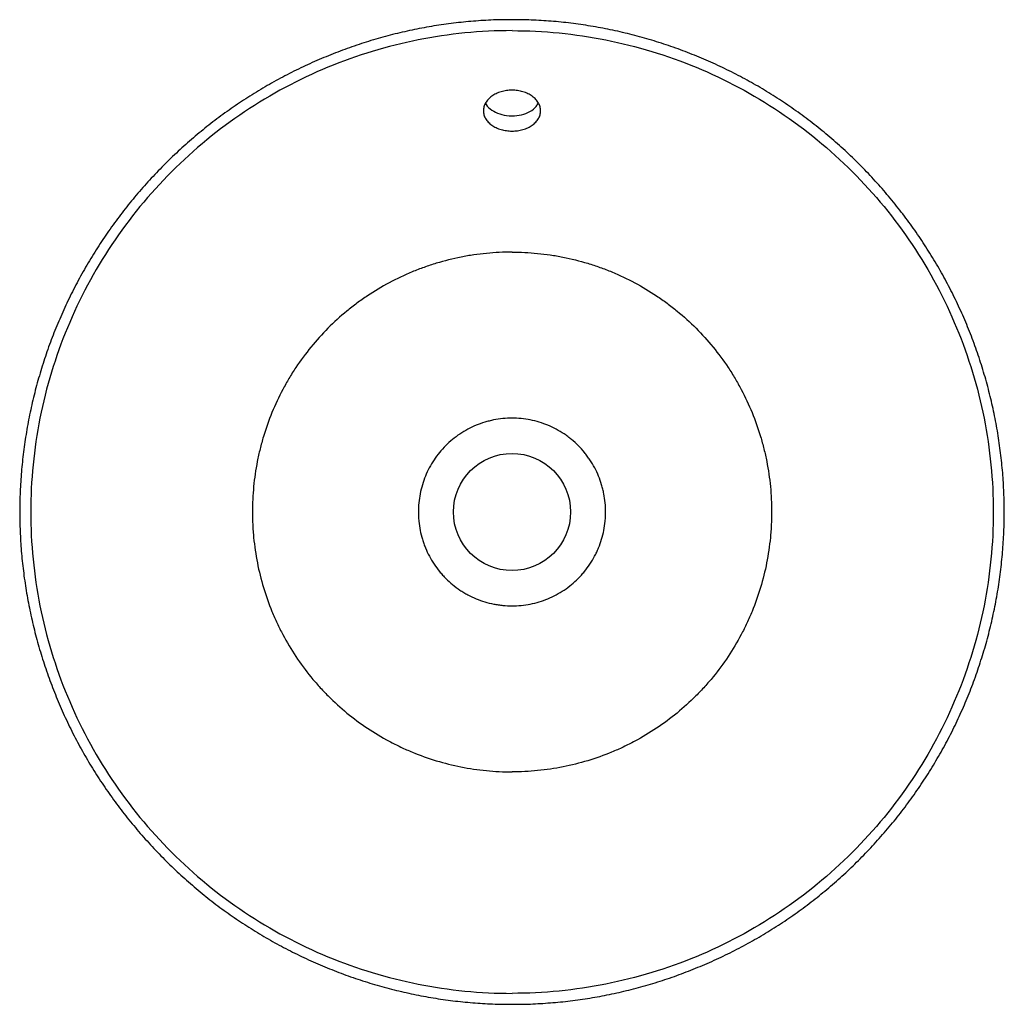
# Model space of a CAD drawing. Header units: millimetres. Extents: x 4148.869 to 4149.247, y 2397.174 to 2397.552.
import ezdxf

# ---------------------------------------------------------------- set-up
doc = ezdxf.new("R2010")
doc.units = ezdxf.units.MM
doc.layers.add('SANINDUSA', color=3, linetype='Continuous')

msp = doc.modelspace()

# ---------------------------------------------------------------- linework, layer by layer
at = {"layer": 'SANINDUSA'}
msp.add_circle((4149.05803, 2397.36298), 0.0225, dxfattribs=at)
for points, knots in [([(4149.05803, 2397.55218), (4149.05726, 2397.55219), (4149.05393, 2397.55223), (4149.04802, 2397.55198), (4149.04034, 2397.55143), (4149.03273, 2397.55054), (4149.02519, 2397.54935), (4149.01771, 2397.54785), (4149.01027, 2397.54604), (4149.00288, 2397.54392), (4148.99556, 2397.54149), (4148.98832, 2397.53876), (4148.98119, 2397.53573), (4148.97417, 2397.53242), (4148.9673, 2397.52881), (4148.96058, 2397.52494), (4148.95403, 2397.5208), (4148.94767, 2397.5164), (4148.94149, 2397.51174), (4148.93549, 2397.50682), (4148.92967, 2397.50164), (4148.92406, 2397.49623), (4148.91868, 2397.4906), (4148.91356, 2397.48478), (4148.90868, 2397.47877), (4148.90405, 2397.47256), (4148.89967, 2397.46616), (4148.89555, 2397.45959), (4148.8917, 2397.45284), (4148.88814, 2397.44595), (4148.88487, 2397.43894), (4148.8819, 2397.43183), (4148.87921, 2397.42459), (4148.87683, 2397.41724), (4148.87474, 2397.40979), (4148.87295, 2397.40226), (4148.87148, 2397.39467), (4148.87032, 2397.38704), (4148.86947, 2397.37939), (4148.86895, 2397.37173), (4148.86874, 2397.3641), (4148.86885, 2397.35648), (4148.86928, 2397.34889), (4148.87002, 2397.34129), (4148.87108, 2397.3337), (4148.87245, 2397.32612), (4148.87413, 2397.31858), (4148.87613, 2397.3111), (4148.87843, 2397.3037), (4148.88102, 2397.29639), (4148.88392, 2397.28921), (4148.88709, 2397.28217), (4148.89054, 2397.27529), (4148.89427, 2397.26856), (4148.89828, 2397.26198), (4148.90257, 2397.25554), (4148.90713, 2397.24925), (4148.91195, 2397.24314), (4148.91703, 2397.23722), (4148.92235, 2397.2315), (4148.92789, 2397.226), (4148.93365, 2397.22074), (4148.9396, 2397.21573), (4148.94573, 2397.21098), (4148.95203, 2397.2065), (4148.9585, 2397.2023), (4148.96514, 2397.19835), (4148.97194, 2397.19467), (4148.97891, 2397.19127), (4148.98601, 2397.18814), (4148.99324, 2397.18531), (4149.00058, 2397.18277), (4149.008, 2397.18054), (4149.01548, 2397.17862), (4149.02301, 2397.17701), (4149.03058, 2397.17572), (4149.03817, 2397.17475), (4149.0458, 2397.17411), (4149.05243, 2397.17377), (4149.05651, 2397.17378), (4149.05803, 2397.17379)], [0, 0, 0, 0, 0.003864, 0.016849, 0.029838, 0.042759, 0.055568, 0.068383, 0.081276, 0.094221, 0.10721, 0.120235, 0.133286, 0.146353, 0.159424, 0.172486, 0.185527, 0.198538, 0.211544, 0.224598, 0.237722, 0.250871, 0.263991, 0.277031, 0.290015, 0.303095, 0.316143, 0.329191, 0.342264, 0.355382, 0.368366, 0.381322, 0.394312, 0.407328, 0.420359, 0.433391, 0.44641, 0.459406, 0.472368, 0.485284, 0.498147, 0.510951, 0.52373, 0.536574, 0.549485, 0.562451, 0.575461, 0.588499, 0.601554, 0.614608, 0.627645, 0.640651, 0.653614, 0.666537, 0.679502, 0.692527, 0.705602, 0.718714, 0.731852, 0.745003, 0.75815, 0.77128, 0.78438, 0.797439, 0.810446, 0.82341, 0.8364, 0.849429, 0.862486, 0.875559, 0.888637, 0.901705, 0.914749, 0.927758, 0.940723, 0.953633, 0.966508, 0.979372, 0.992319, 1, 1, 1, 1]), ([(4149.05803, 2397.17378), (4149.05879, 2397.17377), (4149.06211, 2397.17373), (4149.068, 2397.17398), (4149.07567, 2397.17453), (4149.08328, 2397.17541), (4149.09082, 2397.1766), (4149.0983, 2397.1781), (4149.10575, 2397.17991), (4149.11315, 2397.18203), (4149.12048, 2397.18446), (4149.12773, 2397.1872), (4149.13488, 2397.19023), (4149.14191, 2397.19356), (4149.14879, 2397.19716), (4149.15552, 2397.20104), (4149.16207, 2397.20519), (4149.16843, 2397.20959), (4149.17459, 2397.21424), (4149.18056, 2397.21914), (4149.18634, 2397.22429), (4149.19193, 2397.22968), (4149.19731, 2397.23532), (4149.20246, 2397.24117), (4149.20738, 2397.24723), (4149.21205, 2397.25349), (4149.21645, 2397.25991), (4149.22057, 2397.26649), (4149.2244, 2397.27321), (4149.22795, 2397.28006), (4149.2312, 2397.28703), (4149.23416, 2397.29414), (4149.23684, 2397.30137), (4149.23923, 2397.30873), (4149.24133, 2397.31619), (4149.24311, 2397.32374), (4149.24459, 2397.33134), (4149.24575, 2397.33898), (4149.24659, 2397.34663), (4149.24712, 2397.35429), (4149.24732, 2397.36192), (4149.2472, 2397.36953), (4149.24678, 2397.37713), (4149.24603, 2397.38473), (4149.24497, 2397.39233), (4149.2436, 2397.39991), (4149.24191, 2397.40745), (4149.23992, 2397.41493), (4149.23762, 2397.42233), (4149.23502, 2397.42963), (4149.23212, 2397.43681), (4149.22894, 2397.44386), (4149.22548, 2397.45074), (4149.22174, 2397.45749), (4149.21773, 2397.46408), (4149.21345, 2397.47052), (4149.2089, 2397.47678), (4149.20409, 2397.48287), (4149.19903, 2397.48877), (4149.19374, 2397.49446), (4149.18821, 2397.49993), (4149.18247, 2397.50518), (4149.17651, 2397.51019), (4149.17037, 2397.51495), (4149.16406, 2397.51943), (4149.15759, 2397.52364), (4149.15095, 2397.5276), (4149.14413, 2397.53128), (4149.13715, 2397.53469), (4149.13004, 2397.53782), (4149.12281, 2397.54066), (4149.11547, 2397.5432), (4149.10804, 2397.54543), (4149.10055, 2397.54735), (4149.09301, 2397.54896), (4149.08543, 2397.55024), (4149.07783, 2397.55121), (4149.0702, 2397.55186), (4149.0636, 2397.55219), (4149.05953, 2397.55218), (4149.05803, 2397.55217)], [0, 0, 0, 0, 0.003827, 0.01679, 0.029759, 0.042662, 0.055469, 0.068297, 0.081202, 0.094166, 0.107178, 0.120228, 0.133304, 0.146394, 0.159484, 0.172561, 0.185612, 0.198629, 0.211598, 0.224584, 0.237624, 0.250708, 0.263825, 0.276962, 0.290106, 0.30324, 0.316352, 0.329428, 0.342458, 0.355432, 0.368356, 0.381309, 0.394306, 0.407337, 0.420386, 0.43344, 0.446479, 0.45949, 0.472461, 0.485378, 0.498232, 0.511016, 0.523807, 0.536669, 0.549588, 0.562557, 0.575564, 0.588597, 0.601647, 0.614699, 0.627741, 0.640761, 0.653747, 0.666661, 0.679695, 0.692707, 0.705727, 0.718778, 0.731893, 0.744984, 0.758035, 0.771146, 0.784272, 0.797357, 0.810365, 0.823347, 0.836361, 0.84941, 0.862483, 0.87557, 0.888657, 0.901732, 0.914785, 0.927806, 0.940788, 0.953722, 0.966619, 0.979466, 0.992399, 1, 1, 1, 1]), ([(4149.05803, 2397.54798), (4149.04592, 2397.54798), (4149.02171, 2397.5456), (4148.98678, 2397.535), (4148.95459, 2397.51779), (4148.92637, 2397.49464), (4148.90322, 2397.46642), (4148.88601, 2397.43423), (4148.87541, 2397.3993), (4148.87303, 2397.37509), (4148.87303, 2397.35087), (4148.87541, 2397.32666), (4148.88601, 2397.29173), (4148.90322, 2397.25954), (4148.92637, 2397.23132), (4148.95459, 2397.20817), (4148.98678, 2397.19096), (4149.02171, 2397.18036), (4149.04592, 2397.17798), (4149.05803, 2397.17798)], [0, 0, 0, 0, 0.03125, 0.0625, 0.09375, 0.125, 0.15625, 0.1875, 0.21875, 0.25, 0.25, 0.28125, 0.3125, 0.34375, 0.375, 0.40625, 0.4375, 0.46875, 0.5, 0.5, 0.5, 0.5]), ([(4149.05803, 2397.54798), (4149.07014, 2397.54798), (4149.09435, 2397.5456), (4149.12928, 2397.535), (4149.16147, 2397.51779), (4149.18969, 2397.49464), (4149.21284, 2397.46642), (4149.23005, 2397.43423), (4149.24065, 2397.3993), (4149.24303, 2397.37509), (4149.24303, 2397.35087), (4149.24065, 2397.32666), (4149.23005, 2397.29173), (4149.21284, 2397.25954), (4149.18969, 2397.23132), (4149.16147, 2397.20817), (4149.12928, 2397.19096), (4149.09435, 2397.18036), (4149.07014, 2397.17798), (4149.05803, 2397.17798)], [0, 0, 0, 0, 0.03125, 0.0625, 0.09375, 0.125, 0.15625, 0.1875, 0.21875, 0.25, 0.25, 0.28125, 0.3125, 0.34375, 0.375, 0.40625, 0.4375, 0.46875, 0.5, 0.5, 0.5, 0.5]), ([(4149.05803, 2397.52512), (4149.0573, 2397.52512), (4149.05659, 2397.52506), (4149.05553, 2397.52491), (4149.05518, 2397.52485), (4149.05449, 2397.52469), (4149.05415, 2397.5246), (4149.05315, 2397.5243), (4149.05251, 2397.52405), (4149.05162, 2397.52362), (4149.05133, 2397.52346), (4149.05076, 2397.52313), (4149.0505, 2397.52295), (4149.04974, 2397.5224), (4149.04928, 2397.52199), (4149.04868, 2397.52134), (4149.04849, 2397.52111), (4149.04815, 2397.52066), (4149.04785, 2397.52019), (4149.04761, 2397.5197), (4149.0474, 2397.51921), (4149.04731, 2397.51895), (4149.0471, 2397.51819), (4149.04703, 2397.51768), (4149.04703, 2397.51691), (4149.04705, 2397.51665), (4149.04712, 2397.51614), (4149.04717, 2397.51588), (4149.04738, 2397.51513), (4149.04759, 2397.51464), (4149.048, 2397.51394), (4149.04816, 2397.51371), (4149.0485, 2397.51326), (4149.04868, 2397.51304), (4149.04928, 2397.51241), (4149.04973, 2397.51202), (4149.05076, 2397.5113), (4149.05131, 2397.51098), (4149.0522, 2397.51056), (4149.05251, 2397.51043), (4149.05315, 2397.51019), (4149.05348, 2397.51008), (4149.05448, 2397.50979), (4149.05516, 2397.50964), (4149.05657, 2397.50945), (4149.0573, 2397.5094), (4149.05803, 2397.5094)], [0, 0, 0, 0, 0.0625, 0.0625, 0.09375, 0.09375, 0.125, 0.125, 0.1875, 0.1875, 0.21875, 0.21875, 0.25, 0.25, 0.3125, 0.3125, 0.34375, 0.34375, 0.375, 0.40625, 0.40625, 0.4375, 0.4375, 0.5, 0.5, 0.53125, 0.53125, 0.5625, 0.5625, 0.625, 0.625, 0.65625, 0.65625, 0.6875, 0.6875, 0.75, 0.75, 0.8125, 0.8125, 0.84375, 0.84375, 0.875, 0.875, 0.9375, 0.9375, 1, 1, 1, 1]), ([(4149.05803, 2397.5094), (4149.05876, 2397.5094), (4149.05947, 2397.50945), (4149.06053, 2397.50959), (4149.06088, 2397.50965), (4149.06157, 2397.5098), (4149.06191, 2397.50989), (4149.06291, 2397.51018), (4149.06354, 2397.51041), (4149.06444, 2397.51083), (4149.06473, 2397.51098), (4149.06529, 2397.51131), (4149.06556, 2397.51147), (4149.06632, 2397.51201), (4149.06677, 2397.5124), (4149.06738, 2397.51303), (4149.06756, 2397.51325), (4149.0679, 2397.5137), (4149.06821, 2397.51416), (4149.06845, 2397.51464), (4149.06866, 2397.51513), (4149.06875, 2397.51538), (4149.06896, 2397.51613), (4149.06903, 2397.51664), (4149.06903, 2397.51741), (4149.06901, 2397.51767), (4149.06894, 2397.51818), (4149.06889, 2397.51844), (4149.06868, 2397.5192), (4149.06847, 2397.51969), (4149.06806, 2397.52041), (4149.06791, 2397.52065), (4149.06757, 2397.52111), (4149.06738, 2397.52134), (4149.06679, 2397.52198), (4149.06633, 2397.52239), (4149.06531, 2397.52313), (4149.06475, 2397.52347), (4149.06386, 2397.5239), (4149.06355, 2397.52404), (4149.06291, 2397.52429), (4149.06258, 2397.5244), (4149.06158, 2397.5247), (4149.0609, 2397.52486), (4149.05949, 2397.52506), (4149.05876, 2397.52512), (4149.05803, 2397.52512)], [0, 0, 0, 0, 0.0625, 0.0625, 0.09375, 0.09375, 0.125, 0.125, 0.1875, 0.1875, 0.21875, 0.21875, 0.25, 0.25, 0.3125, 0.3125, 0.34375, 0.34375, 0.375, 0.40625, 0.40625, 0.4375, 0.4375, 0.5, 0.5, 0.53125, 0.53125, 0.5625, 0.5625, 0.625, 0.625, 0.65625, 0.65625, 0.6875, 0.6875, 0.75, 0.75, 0.8125, 0.8125, 0.84375, 0.84375, 0.875, 0.875, 0.9375, 0.9375, 1, 1, 1, 1]), ([(4149.04795, 2397.52004), (4149.04801, 2397.51989), (4149.04838, 2397.51888), (4149.05021, 2397.51737), (4149.05321, 2397.51583), (4149.05604, 2397.51527), (4149.05765, 2397.51523), (4149.05803, 2397.51523)], [0, 0, 0, 0, 0.051524, 0.33872, 0.625569, 0.911367, 1, 1, 1, 1]), ([(4149.05803, 2397.51523), (4149.05927, 2397.51531), (4149.06174, 2397.51548), (4149.06498, 2397.51681), (4149.06724, 2397.51843), (4149.06788, 2397.51971), (4149.06811, 2397.52016)], [0, 0, 0, 0, 0.2815073, 0.5629894, 0.8451733, 1, 1, 1, 1]), ([(4149.05803, 2397.46286), (4149.05477, 2397.46286), (4149.0515, 2397.46271), (4149.04659, 2397.46223), (4149.04495, 2397.46203), (4149.0417, 2397.46155), (4149.04008, 2397.46127), (4149.03525, 2397.46031), (4149.03207, 2397.45952), (4149.02734, 2397.45809), (4149.02577, 2397.45757), (4149.02268, 2397.45646), (4149.02116, 2397.45588), (4149.01663, 2397.454), (4149.01369, 2397.45261), (4149.00796, 2397.44955), (4149.00517, 2397.44788), (4149.00109, 2397.44516), (4148.99975, 2397.44421), (4148.99777, 2397.44274), (4148.99711, 2397.44224), (4148.99581, 2397.44123), (4148.99517, 2397.44071), (4148.99201, 2397.43811), (4148.98959, 2397.43592), (4148.985, 2397.43131), (4148.98282, 2397.4289), (4148.9787, 2397.42385), (4148.97675, 2397.42122), (4148.97447, 2397.4178), (4148.97402, 2397.4171), (4148.97315, 2397.41571), (4148.97272, 2397.41501), (4148.97146, 2397.4129), (4148.97066, 2397.41147), (4148.96837, 2397.40715), (4148.96699, 2397.4042), (4148.96452, 2397.39818), (4148.96343, 2397.39511), (4148.96201, 2397.39041), (4148.96158, 2397.38882), (4148.96079, 2397.38562), (4148.96043, 2397.38402), (4148.95949, 2397.3792), (4148.95902, 2397.37597), (4148.95839, 2397.3695), (4148.95823, 2397.36625), (4148.95823, 2397.36135), (4148.95827, 2397.35972), (4148.95839, 2397.35727), (4148.95844, 2397.35645), (4148.95856, 2397.35481), (4148.95863, 2397.35398), (4148.95903, 2397.34989), (4148.95951, 2397.34665), (4148.96077, 2397.34026), (4148.96155, 2397.3371), (4148.96342, 2397.33087), (4148.96451, 2397.3278), (4148.96606, 2397.32401), (4148.96638, 2397.32325), (4148.96705, 2397.32174), (4148.96739, 2397.32099), (4148.96844, 2397.31876), (4148.96917, 2397.31729), (4148.97147, 2397.31296), (4148.97314, 2397.31016), (4148.97674, 2397.30475), (4148.97867, 2397.30213), (4148.98177, 2397.29834), (4148.98283, 2397.2971), (4148.98448, 2397.29528), (4148.98504, 2397.29468), (4148.98618, 2397.29348), (4148.98675, 2397.29289), (4148.98966, 2397.28998), (4148.99208, 2397.28778), (4148.99711, 2397.28365), (4148.99972, 2397.28171), (4149.00514, 2397.2781), (4149.00794, 2397.27642), (4149.01228, 2397.2741), (4149.01376, 2397.27336), (4149.01673, 2397.27195), (4149.01823, 2397.27129), (4149.02276, 2397.26942), (4149.02583, 2397.26833), (4149.03205, 2397.26645), (4149.03521, 2397.26566), (4149.04002, 2397.2647), (4149.04164, 2397.26442), (4149.04489, 2397.26394), (4149.04653, 2397.26374), (4149.05144, 2397.26326), (4149.05473, 2397.26309), (4149.05803, 2397.26309)], [0, 0, 0, 0, 0.03125, 0.03125, 0.046875, 0.046875, 0.0625, 0.0625, 0.09375, 0.09375, 0.109375, 0.109375, 0.125, 0.125, 0.15625, 0.15625, 0.1875, 0.1875, 0.203125, 0.203125, 0.210938, 0.210938, 0.21875, 0.21875, 0.25, 0.25, 0.28125, 0.28125, 0.3125, 0.3125, 0.320313, 0.320313, 0.328125, 0.328125, 0.34375, 0.34375, 0.375, 0.375, 0.40625, 0.40625, 0.421875, 0.421875, 0.4375, 0.4375, 0.46875, 0.46875, 0.5, 0.5, 0.515625, 0.515625, 0.523438, 0.523438, 0.53125, 0.53125, 0.5625, 0.5625, 0.59375, 0.59375, 0.625, 0.625, 0.632813, 0.632813, 0.640625, 0.640625, 0.65625, 0.65625, 0.6875, 0.6875, 0.71875, 0.71875, 0.734375, 0.734375, 0.742188, 0.742188, 0.75, 0.75, 0.78125, 0.78125, 0.8125, 0.8125, 0.84375, 0.84375, 0.859375, 0.859375, 0.875, 0.875, 0.90625, 0.90625, 0.9375, 0.9375, 0.953125, 0.953125, 0.96875, 0.96875, 1, 1, 1, 1]), ([(4149.05803, 2397.46286), (4149.06129, 2397.46286), (4149.06456, 2397.46271), (4149.06947, 2397.46223), (4149.07111, 2397.46203), (4149.07436, 2397.46155), (4149.07598, 2397.46127), (4149.08081, 2397.46031), (4149.08399, 2397.45952), (4149.08872, 2397.45809), (4149.09029, 2397.45757), (4149.09338, 2397.45646), (4149.0949, 2397.45588), (4149.09943, 2397.454), (4149.10237, 2397.45261), (4149.1081, 2397.44955), (4149.11089, 2397.44788), (4149.11497, 2397.44516), (4149.11631, 2397.44421), (4149.11829, 2397.44274), (4149.11895, 2397.44224), (4149.12025, 2397.44123), (4149.12089, 2397.44071), (4149.12405, 2397.43811), (4149.12647, 2397.43592), (4149.13106, 2397.43131), (4149.13324, 2397.4289), (4149.13736, 2397.42385), (4149.13931, 2397.42122), (4149.14159, 2397.4178), (4149.14204, 2397.4171), (4149.14291, 2397.41571), (4149.14334, 2397.41501), (4149.1446, 2397.4129), (4149.1454, 2397.41147), (4149.14769, 2397.40715), (4149.14907, 2397.4042), (4149.15154, 2397.39818), (4149.15263, 2397.39511), (4149.15405, 2397.39041), (4149.15448, 2397.38882), (4149.15527, 2397.38562), (4149.15563, 2397.38402), (4149.15657, 2397.3792), (4149.15704, 2397.37597), (4149.15767, 2397.3695), (4149.15783, 2397.36625), (4149.15783, 2397.36135), (4149.15779, 2397.35972), (4149.15767, 2397.35727), (4149.15762, 2397.35645), (4149.1575, 2397.35481), (4149.15743, 2397.35398), (4149.15703, 2397.34989), (4149.15655, 2397.34665), (4149.15529, 2397.34026), (4149.15451, 2397.3371), (4149.15264, 2397.33087), (4149.15155, 2397.3278), (4149.15, 2397.32401), (4149.14968, 2397.32325), (4149.14901, 2397.32174), (4149.14867, 2397.32099), (4149.14762, 2397.31876), (4149.14689, 2397.31729), (4149.14459, 2397.31296), (4149.14292, 2397.31016), (4149.13932, 2397.30475), (4149.13739, 2397.30213), (4149.13429, 2397.29834), (4149.13323, 2397.2971), (4149.13158, 2397.29528), (4149.13102, 2397.29468), (4149.12989, 2397.29348), (4149.12931, 2397.29289), (4149.1264, 2397.28998), (4149.12398, 2397.28778), (4149.11895, 2397.28365), (4149.11634, 2397.28171), (4149.11092, 2397.2781), (4149.10812, 2397.27642), (4149.10378, 2397.2741), (4149.1023, 2397.27336), (4149.09933, 2397.27195), (4149.09783, 2397.27129), (4149.0933, 2397.26942), (4149.09023, 2397.26833), (4149.08401, 2397.26645), (4149.08085, 2397.26566), (4149.07604, 2397.2647), (4149.07442, 2397.26442), (4149.07117, 2397.26394), (4149.06953, 2397.26374), (4149.06462, 2397.26326), (4149.06133, 2397.26309), (4149.05803, 2397.26309)], [0, 0, 0, 0, 0.03125, 0.03125, 0.046875, 0.046875, 0.0625, 0.0625, 0.09375, 0.09375, 0.109375, 0.109375, 0.125, 0.125, 0.15625, 0.15625, 0.1875, 0.1875, 0.203125, 0.203125, 0.210937, 0.210937, 0.21875, 0.21875, 0.25, 0.25, 0.28125, 0.28125, 0.3125, 0.3125, 0.320312, 0.320312, 0.328125, 0.328125, 0.34375, 0.34375, 0.375, 0.375, 0.40625, 0.40625, 0.421875, 0.421875, 0.4375, 0.4375, 0.46875, 0.46875, 0.5, 0.5, 0.515625, 0.515625, 0.523437, 0.523437, 0.53125, 0.53125, 0.5625, 0.5625, 0.59375, 0.59375, 0.625, 0.625, 0.632812, 0.632812, 0.640625, 0.640625, 0.65625, 0.65625, 0.6875, 0.6875, 0.71875, 0.71875, 0.734375, 0.734375, 0.742187, 0.742187, 0.75, 0.75, 0.78125, 0.78125, 0.8125, 0.8125, 0.84375, 0.84375, 0.859375, 0.859375, 0.875, 0.875, 0.90625, 0.90625, 0.9375, 0.9375, 0.953125, 0.953125, 0.96875, 0.96875, 1, 1, 1, 1]), ([(4149.05803, 2397.39904), (4149.06041, 2397.39904), (4149.06276, 2397.39881), (4149.06623, 2397.39812), (4149.06738, 2397.39783), (4149.06966, 2397.39714), (4149.07077, 2397.39674), (4149.07403, 2397.39539), (4149.0761, 2397.39428), (4149.07856, 2397.39264), (4149.07905, 2397.39229), (4149.08, 2397.39159), (4149.08047, 2397.39122), (4149.08183, 2397.3901), (4149.0827, 2397.3893), (4149.08436, 2397.38764), (4149.08515, 2397.38677), (4149.08626, 2397.3854), (4149.08663, 2397.38494), (4149.08733, 2397.38398), (4149.08767, 2397.38349), (4149.08931, 2397.38102), (4149.09041, 2397.37894), (4149.09176, 2397.37568), (4149.09215, 2397.37457), (4149.09266, 2397.37287), (4149.09282, 2397.37229), (4149.09311, 2397.37114), (4149.09323, 2397.37057), (4149.0938, 2397.36767), (4149.09403, 2397.36534), (4149.09403, 2397.36239), (4149.09402, 2397.3618), (4149.09396, 2397.36061), (4149.09391, 2397.36002), (4149.09374, 2397.35825), (4149.09357, 2397.35708), (4149.09288, 2397.35363), (4149.09221, 2397.35137), (4149.09108, 2397.34863), (4149.09084, 2397.34808), (4149.09033, 2397.34701), (4149.09007, 2397.34648), (4149.08924, 2397.34492), (4149.08864, 2397.34392), (4149.08734, 2397.34196), (4149.08664, 2397.34102), (4149.08552, 2397.33964), (4149.08513, 2397.3392), (4149.08434, 2397.33831), (4149.08393, 2397.33788), (4149.08184, 2397.33579), (4149.08002, 2397.3343), (4149.07709, 2397.33234), (4149.07607, 2397.33173), (4149.07397, 2397.33061), (4149.0729, 2397.3301), (4149.06964, 2397.32875), (4149.06739, 2397.32807), (4149.06391, 2397.32738), (4149.06273, 2397.3272), (4149.06038, 2397.32697), (4149.05921, 2397.32691), (4149.05686, 2397.32691), (4149.05569, 2397.32697), (4149.05393, 2397.32714), (4149.05334, 2397.32722), (4149.05217, 2397.32739), (4149.05158, 2397.32749), (4149.04867, 2397.32807), (4149.04642, 2397.32875), (4149.04316, 2397.3301), (4149.0421, 2397.3306), (4149.04053, 2397.33144), (4149.04001, 2397.33173), (4149.03899, 2397.33234), (4149.03849, 2397.33266), (4149.03604, 2397.3343), (4149.03423, 2397.33579), (4149.03215, 2397.33787), (4149.03174, 2397.3383), (4149.03094, 2397.33918), (4149.03055, 2397.33963), (4149.02943, 2397.34101), (4149.02873, 2397.34196), (4149.02677, 2397.34489), (4149.02567, 2397.34697), (4149.02454, 2397.34971), (4149.02432, 2397.35027), (4149.02393, 2397.35138), (4149.02374, 2397.35194), (4149.02323, 2397.35364), (4149.02295, 2397.35478), (4149.02249, 2397.35708), (4149.02232, 2397.35824), (4149.02215, 2397.36), (4149.0221, 2397.3606), (4149.02205, 2397.36178), (4149.02203, 2397.36238), (4149.02203, 2397.36534), (4149.02226, 2397.36767), (4149.02294, 2397.37114), (4149.02322, 2397.37228), (4149.02391, 2397.37456), (4149.0243, 2397.37568), (4149.02564, 2397.37894), (4149.02674, 2397.38102), (4149.0287, 2397.38397), (4149.02941, 2397.38493), (4149.03091, 2397.38676), (4149.0317, 2397.38764), (4149.03335, 2397.3893), (4149.03422, 2397.39009), (4149.03604, 2397.39159), (4149.03699, 2397.39229), (4149.03996, 2397.39428), (4149.04203, 2397.39539), (4149.04528, 2397.39674), (4149.04639, 2397.39714), (4149.04809, 2397.39765), (4149.04867, 2397.39781), (4149.04982, 2397.3981), (4149.0504, 2397.39823), (4149.0533, 2397.39881), (4149.05565, 2397.39904), (4149.05803, 2397.39904)], [0, 0, 0, 0, 0.03125, 0.03125, 0.046875, 0.046875, 0.0625, 0.0625, 0.09375, 0.09375, 0.101562, 0.101562, 0.109375, 0.109375, 0.125, 0.125, 0.140625, 0.140625, 0.148437, 0.148437, 0.15625, 0.15625, 0.1875, 0.1875, 0.203125, 0.203125, 0.210937, 0.210937, 0.21875, 0.21875, 0.25, 0.25, 0.257812, 0.257812, 0.265625, 0.265625, 0.28125, 0.28125, 0.3125, 0.3125, 0.320312, 0.320312, 0.328125, 0.328125, 0.34375, 0.34375, 0.359375, 0.359375, 0.367187, 0.367187, 0.375, 0.375, 0.40625, 0.40625, 0.421875, 0.421875, 0.4375, 0.4375, 0.46875, 0.46875, 0.484375, 0.484375, 0.5, 0.5, 0.515625, 0.515625, 0.523437, 0.523437, 0.53125, 0.53125, 0.5625, 0.5625, 0.578125, 0.578125, 0.585937, 0.585937, 0.59375, 0.59375, 0.625, 0.625, 0.632812, 0.632812, 0.640625, 0.640625, 0.65625, 0.65625, 0.6875, 0.6875, 0.695312, 0.695312, 0.703125, 0.703125, 0.71875, 0.71875, 0.734375, 0.734375, 0.742187, 0.742187, 0.75, 0.75, 0.78125, 0.78125, 0.796875, 0.796875, 0.8125, 0.8125, 0.84375, 0.84375, 0.859375, 0.859375, 0.875, 0.875, 0.890625, 0.890625, 0.90625, 0.90625, 0.9375, 0.9375, 0.953125, 0.953125, 0.960937, 0.960937, 0.96875, 0.96875, 1, 1, 1, 1])]:
    msp.add_open_spline(points, degree=3, knots=knots, dxfattribs=at)

doc.saveas('drawing.dxf')
